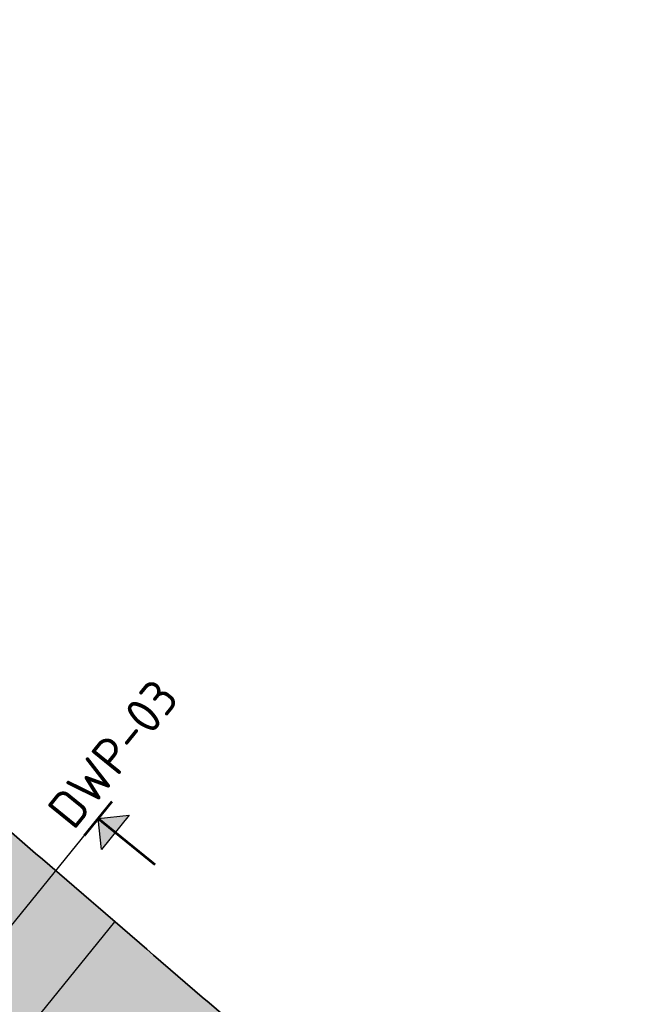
# Model space of a CAD drawing. Header units: metres. Extents: x 202053 to 211294, y 396303 to 397866.
# Tile 122 of 256: x 203156 to 203198, y 396809 to 396876. Entities that reach past the tile are written whole.
import ezdxf
from ezdxf.enums import TextEntityAlignment as Align

# ---------------------------------------------------------------- set-up
doc = ezdxf.new("R2010")
doc.units = ezdxf.units.M
doc.layers.get('0').update_dxf_attribs({"lineweight": 25})
doc.layers.add('C3D-CORRIDOR', color=7, linetype='Continuous')
doc.layers.add('C3D-SAMPLELINE', color=7, linetype='Continuous')
for name, color, linetype, lineweight in [('N-WA-GR-GRAS-V', 61, 'Continuous', 18), ('N-WA-GW-DIJK_TEEN_BINNEN-G', 90, 'Continuous', 35), ('X-XX-AL-T25', 7, 'Continuous', 25)]:
    doc.layers.add(name, color=color, linetype=linetype, lineweight=lineweight)
doc.styles.add('NLCS-ISO', font='NLCS-ISO.ttf')
doc.styles.get("Standard").update_dxf_attribs({"font": 'NLCS-ISO.ttf'})

# ---------------------------------------------------------------- blocks, each defined once
blk = doc.blocks.new('pijldrsn')
at = {"linetype": 'Continuous'}
blk.add_hatch(color=256, dxfattribs=at).paths.add_polyline_path([(-3, -3), (0, 0), (3, -3)])
for p, q in [((-3, -3), (0, 0)), ((0, 0), (3, -3)), ((0, 0), (0, -3)), ((0, 0), (0, 0)), ((0, 0), (0, 0)), ((0, 0), (0, 0)), ((3, -3), (-3, -3))]:
    blk.add_line(p, q, dxfattribs=at)
at = {"linetype": 'Continuous', "const_width": 0.35}
for points in [[(-3, 0), (3, 0)], [(0, 0), (0, -10)]]:
    blk.add_lwpolyline(points, dxfattribs=at)
at = {"flags": 11}
for tag, p in [('TEXTAT', (0, -65)), ('TEXTHG', (0.02, -71.78))]:
    blk.add_attdef(tag, text='', height=5, dxfattribs=at).set_placement(p, align=Align.TOP_CENTER)

msp = doc.modelspace()

# ---------------------------------------------------------------- hatches: boundary and pattern name
at = {"layer": 'N-WA-GR-GRAS-V'}
msp.add_hatch(color=256, dxfattribs=at).paths.add_polyline_path([(203177.1901, 396751.2814), (203175.1907, 396752.9031), (203175.1021, 396752.975), (203174.4224, 396753.5263), (203174.4201, 396753.5282), (203173.3945, 396754.36), (203175.2068, 396758.0404), (203174.4083, 396758.688), (203173.8272, 396759.1594), (203172.9468, 396759.8735), (203169.944, 396762.3091), (203166.0607, 396765.4587), (203165.5794, 396765.8491), (203162.1775, 396768.6084), (203161.6962, 396768.9988), (203161.2271, 396769.3792), (203159.8336, 396770.2869), (203159.0426, 396770.6393), (203158.2825, 396770.8869), (203157.713, 396771.0414), (203157.059, 396771.2189), (203152.4363, 396772.4731), (203151.7823, 396772.6506), (203151.5961, 396772.7011), (203150.4328, 396773.1511), (203149.6294, 396773.6457), (203149.3876, 396773.8319), (203148.008, 396774.9508), (203147.5267, 396775.3412), (203144.1248, 396778.1005), (203143.6435, 396778.4909), (203140.2415, 396781.2502), (203139.7603, 396781.6406), (203136.3583, 396784.3999), (203135.877, 396784.7902), (203132.4751, 396787.5495), (203131.9938, 396787.9399), (203128.5918, 396790.6992), (203128.1105, 396791.0896), (203124.7086, 396793.8489), (203124.2273, 396794.2392), (203120.8253, 396796.9986), (203120.344, 396797.3889), (203116.9421, 396800.1482), (203116.4608, 396800.5386), (203113.0588, 396803.2979), (203112.5776, 396803.6883), (203109.1756, 396806.4476), (203109.1733, 396806.4495), (203108.6943, 396806.8379), (203105.2924, 396809.5972), (203104.8111, 396809.9876), (203101.4091, 396812.7469), (203100.9278, 396813.1373), (203097.5259, 396815.8966), (203097.0446, 396816.2869), (203093.6426, 396819.0463), (203093.1614, 396819.4366), (203089.7594, 396822.1959), (203089.2781, 396822.5863), (203085.8762, 396825.3456), (203085.3949, 396825.736), (203081.9929, 396828.4953), (203081.5116, 396828.8856), (203078.1097, 396831.6449), (203077.6284, 396832.0353), (203074.2264, 396834.7946), (203073.7452, 396835.185), (203070.3432, 396837.9443), (203069.8619, 396838.3347), (203066.4599, 396841.094), (203065.9787, 396841.4843), (203062.5767, 396844.2436), (203062.0954, 396844.634), (203058.6935, 396847.3933), (203058.2122, 396847.7837), (203054.8102, 396850.543), (203054.3289, 396850.9333), (203050.927, 396853.6927), (203050.4457, 396854.083), (203047.0437, 396856.8423), (203046.5625, 396857.2327), (203043.1605, 396859.992), (203042.6792, 396860.3824), (203039.2773, 396863.1417), (203038.796, 396863.532), (203035.394, 396866.2913), (203034.9127, 396866.6817), (203031.5108, 396869.441), (203031.0295, 396869.8314), (203027.6275, 396872.5907), (203027.1463, 396872.9811), (203023.7443, 396875.7404), (203023.263, 396876.1307), (203019.8611, 396878.89), (203019.3798, 396879.2804), (203015.9778, 396882.0397), (203015.4965, 396882.4301), (203012.0946, 396885.1894), (203011.6133, 396885.5797), (203008.2113, 396888.3391), (203007.73, 396888.7294), (203004.3281, 396891.4887), (203003.8468, 396891.8791), (203000.4448, 396894.6384), (202999.9636, 396895.0288), (202996.5616, 396897.7881), (202996.0803, 396898.1784), (202992.6784, 396900.9377), (202989.3227, 396903.6595), (202983.3785, 396908.8521), (202982.4322, 396909.7526), (202977.8294, 396914.465), (202976.0852, 396916.4099), (202972.705, 396920.4681), (202970.3275, 396923.5831), (202968.7407, 396925.8004), (202968.7391, 396925.8028), (202968.0326, 396926.8294), (202965.2011, 396931.2201), (202963.8373, 396933.5149), (202962.8167, 396935.3215), (202960.7431, 396939.2657), (202960.1414, 396940.489), (202956.9858, 396947.6613), (202956.9647, 396947.7143), (202954.3241, 396955.1523), (202953.9564, 396956.3463), (202952.2338, 396962.7634), (202951.677, 396965.2574), (202950.7048, 396970.5067), (202950.2982, 396973.2838), (202968.8099, 396975.7495), (202971.0951, 396973.7638), (202976.0977, 396970.4072), (202978.545, 396968.9654), (202985.7553, 396965.9401), (202986.6079, 396965.3013), (202992.7604, 396961.9153), (202992.8275, 396961.9025), (202997.3256, 396958.4864), (202997.8675, 396957.8161), (202999.623, 396955.6518), (203000.3571, 396954.6126), (203001.2119, 396953.2282), (203003.6431, 396951.033), (203004.2242, 396950.5246), (203004.3388, 396950.6023), (203005.6063, 396949.5094), (203007.4027, 396947.9603), (203009.7858, 396945.9054), (203010.9517, 396944.9), (203013.8658, 396942.3872), (203014.4406, 396941.8915), (203017.9076, 396938.9019), (203021.1813, 396936.0791), (203024.5001, 396933.2172), (203024.9696, 396932.8124), (203028.2884, 396929.9505), (203028.7579, 396929.5457), (203032.0767, 396926.6839), (203032.5463, 396926.279), (203035.8651, 396923.4172), (203036.3346, 396923.0123), (203039.6534, 396920.1505), (203040.1229, 396919.7456), (203043.4417, 396916.8838), (203043.9113, 396916.4789), (203047.2301, 396913.6171), (203047.6996, 396913.2122), (203051.0184, 396910.3504), (203051.4879, 396909.9456), (203054.8067, 396907.0837), (203055.2762, 396906.6789), (203058.5951, 396903.8171), (203059.0646, 396903.4122), (203062.3834, 396900.5504), (203062.8529, 396900.1455), (203066.1717, 396897.2837), (203066.6412, 396896.8788), (203069.9601, 396894.017), (203070.4296, 396893.6121), (203073.7484, 396890.7503), (203074.2179, 396890.3454), (203077.5367, 396887.4836), (203078.0062, 396887.0788), (203081.3251, 396884.2169), (203081.7946, 396883.8121), (203085.1134, 396880.9503), (203085.5829, 396880.5454), (203088.9017, 396877.6836), (203089.3712, 396877.2787), (203092.6901, 396874.4169), (203093.1596, 396874.012), (203096.4784, 396871.1502), (203096.9479, 396870.7453), (203100.2667, 396867.8835), (203100.7362, 396867.4786), (203104.055, 396864.6168), (203104.5246, 396864.212), (203107.8434, 396861.3501), (203108.3129, 396860.9453), (203111.6317, 396858.0834), (203112.1012, 396857.6786), (203115.42, 396854.8168), (203115.8896, 396854.4119), (203119.2084, 396851.5501), (203119.6779, 396851.1452), (203122.9967, 396848.2834), (203123.4662, 396847.8785), (203126.785, 396845.0167), (203127.2546, 396844.6118), (203130.5734, 396841.75), (203131.0429, 396841.3451), (203134.3617, 396838.4833), (203134.8289, 396838.0804), (203134.8312, 396838.0785), (203138.15, 396835.2166), (203138.6196, 396834.8118), (203141.9384, 396831.95), (203142.4079, 396831.5451), (203145.7267, 396828.6833), (203146.1962, 396828.2784), (203149.515, 396825.4166), (203149.9845, 396825.0117), (203153.3034, 396822.1499), (203153.7729, 396821.745), (203157.0917, 396818.8832), (203157.5612, 396818.4783), (203160.88, 396815.6165), (203161.3495, 396815.2117), (203164.6684, 396812.3498), (203165.1379, 396811.945), (203168.4567, 396809.0831), (203168.9262, 396808.6783), (203172.245, 396805.8165), (203172.7145, 396805.4116), (203174.0604, 396804.251), (203174.2916, 396804.0517), (203175.0003, 396803.4405), (203175.8997, 396802.6651), (203176.0334, 396802.5498), (203176.5029, 396802.1449), (203179.8217, 396799.2831), (203180.2912, 396798.8782), (203180.7001, 396798.5256), (203181.2655, 396798.0381), (203181.8992, 396797.4917), (203183.1524, 396796.411), (203183.61, 396796.0164), (203184.0795, 396795.6115), (203187.3984, 396792.7497), (203187.8679, 396792.3449), (203191.6562, 396789.0782), (203194.5856, 396786.5521), (203195.4445, 396785.8115), (203196.0115, 396785.3226), (203196.7904, 396784.6509), (203197.4806, 396784.0558), (203198.4811, 396783.193), (203188.596, 396771.0009), (203189.1379, 396770.2798), (203189.228, 396770.2098), (203187.2145, 396763.4959)])

# ---------------------------------------------------------------- linework, layer by layer
at = {"layer": 'C3D-CORRIDOR'}
msp.add_line((203137.5376, 396783.4434, 16.35), (203162.5, 396814.2196, 13.6153), dxfattribs=at)
at = {"layer": 'C3D-SAMPLELINE'}
msp.add_lwpolyline([(203105.9384, 396752.9359), (203131.9855, 396785.0495), (203161.3555, 396821.2598)], dxfattribs=at)
at = {"layer": 'N-WA-GW-DIJK_TEEN_BINNEN-G', "elevation": 13.7927}
msp.add_lwpolyline([(203172.245, 396805.8165), (203168.9262, 396808.6783), (203168.4567, 396809.0831), (203165.1379, 396811.945), (203164.6684, 396812.3498), (203161.3495, 396815.2117), (203160.88, 396815.6165), (203157.5612, 396818.4783), (203157.0917, 396818.8832), (203153.7729, 396821.745)], dxfattribs=at)

# ---------------------------------------------------------------- block references
at = {"layer": 'X-XX-AL-T25', "xscale": 0.5, "yscale": 0.5, "zscale": 0.5, "rotation": 50.95470940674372}
msp.add_blockref('pijldrsn', (203161.3555, 396821.2598), dxfattribs=at)

# ---------------------------------------------------------------- texts
at = {"layer": 'X-XX-AL-T25', "insert": (203163.3397, 396824.8968), "char_height": 2.5, "attachment_point": 8, "rotation": 50.954709, "style": 'NLCS-ISO'}
msp.add_mtext('DWP-03', dxfattribs=at)

doc.saveas('drawing.dxf')
